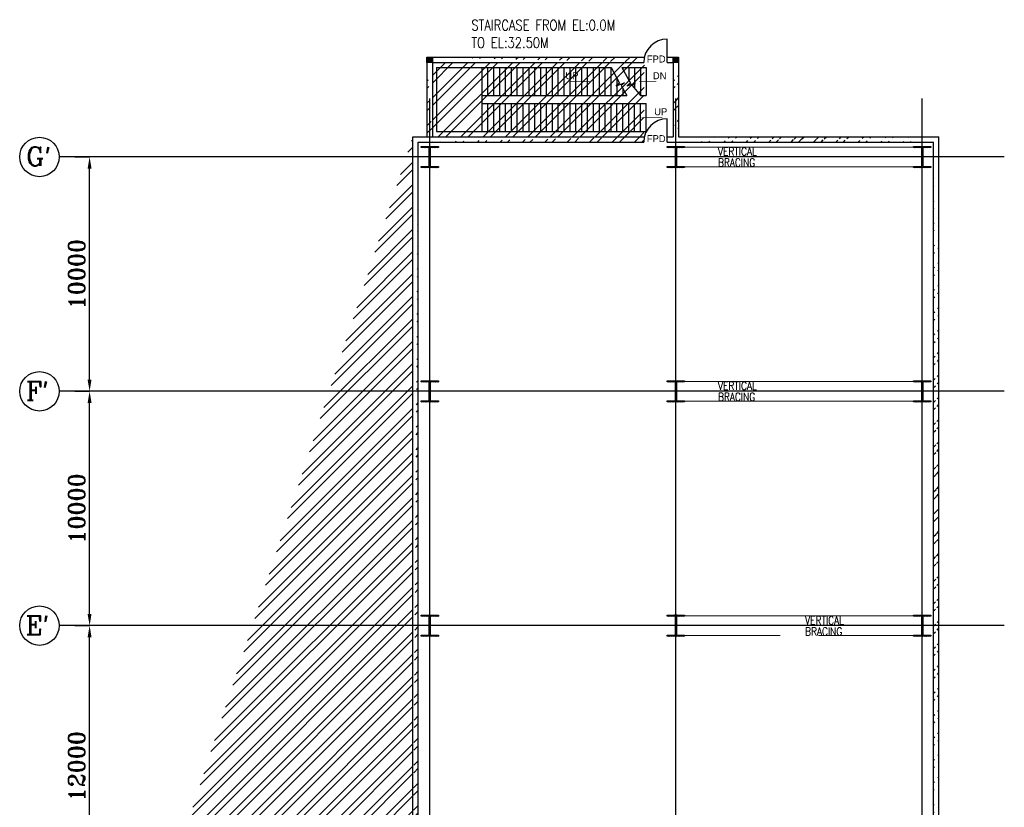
# Model space of a CAD drawing. Extents: x 361682 to 759535, y 756798 to 1113679.
# Tile 27 of 80: x 540509 to 582490, y 797953 to 831565. Entities that reach past the tile are written whole.
import ezdxf

# ---------------------------------------------------------------- set-up
doc = ezdxf.new("R2010")
doc.units = 0
doc.header["$LTSCALE"] = 700
doc.header["$MEASUREMENT"] = 0
doc.header["$PDMODE"] = 2
doc.header["$PDSIZE"] = -1
doc.linetypes.add('CENTER', pattern=[2, 1.25, -0.25, 0.25, -0.25])
doc.layers.get('0').update_dxf_attribs({"linetype": 'CONTINUOUS'})
doc.layers.get('DEFPOINTS').update_dxf_attribs({"linetype": 'CONTINUOUS'})
for name, color, linetype in [('BRACING', 7, 'CONTINUOUS'), ('CEN', 2, 'CENTER'), ('COL', 1, 'CONTINUOUS'), ('DIM', 4, 'CONTINUOUS'), ('GRID', 9, 'CONTINUOUS'), ('ROOM', 7, 'CONTINUOUS'), ('STAIR', 2, 'CONTINUOUS'), ('TEXT', 4, 'CONTINUOUS'), ('WALL', 7, 'CONTINUOUS')]:
    doc.layers.add(name, color=color, linetype=linetype)
doc.styles.add('HTX11', font='O8111901')
doc.styles.add('ROMANC', font='romanc')
doc.styles.add('ROMANS', font='romans.shx')
doc.styles.add('ROMANT', font='ROMANT')
doc.dimstyles.new('K2', dxfattribs={"dimtxt": 700, "dimasz": 500, "dimexe": 500, "dimexo": 200, "dimgap": 200, "dimtad": 1, "dimdec": 0, "dimzin": 0, "dimdsep": 46, "dimtxsty": 'ROMANT', "dimcen": 0.09, "dimclrd": 256, "dimclre": 9, "dimclrt": 256, "dimadec": 0, "dimazin": 0, "dimtfac": 1, "dimtdec": 0, "dimtofl": 0, "dimtmove": 1, "dimatfit": 3, "dimfxl": 0.18, "dimtolj": 1, "dimtzin": 0, "dimarcsym": 0})
pattern_1 = [(45, (397813.8, 645979.6), (-477.297, 477.297), []), (45, (398132, 645979.6), (-477.297, 477.297), [])]

# ---------------------------------------------------------------- blocks, each defined once
blk = doc.blocks.new('*D316')
at = {"layer": 'DEFPOINTS', "color": 0, "transparency": 16777216}
for p in [(542859, 805705), (543489, 805705), (542859, 793705)]:
    blk.add_point(p, dxfattribs=at)
at = {"layer": 'DIM', "color": 9, "lineweight": -2, "transparency": 16777216}
for p, q in [((542859, 805705), (543489, 805705)), ((542859, 793705), (543489, 793705))]:
    blk.add_line(p, q, dxfattribs=at)
at = {"layer": 'DIM', "lineweight": -2, "transparency": 16777216}
blk.add_line((543489, 794205), (543489, 805205), dxfattribs=at)
at = {"layer": 'DIM', "transparency": 16777216}
for points in [[(543405, 805205), (543572, 805205), (543489, 805705)], [(543405, 794205), (543572, 794205), (543489, 793705)]]:
    blk.add_solid(points, dxfattribs=at)
at = {"layer": 'DIM', "transparency": 16777216, "insert": (542939, 799705), "char_height": 700, "attachment_point": 5, "rotation": 90, "style": 'ROMANT'}
blk.add_mtext('\\A1;12000', dxfattribs=at)
blk = doc.blocks.new('*D317')
at = {"layer": 'DEFPOINTS', "color": 0, "transparency": 16777216}
for p in [(542859, 815705), (543489, 815705), (542859, 805705)]:
    blk.add_point(p, dxfattribs=at)
at = {"layer": 'DIM', "color": 9, "lineweight": -2, "transparency": 16777216}
for p, q in [((542859, 815705), (543489, 815705)), ((542859, 805705), (543489, 805705))]:
    blk.add_line(p, q, dxfattribs=at)
at = {"layer": 'DIM', "lineweight": -2, "transparency": 16777216}
blk.add_line((543489, 806205), (543489, 815205), dxfattribs=at)
at = {"layer": 'DIM', "transparency": 16777216}
for points in [[(543405, 815205), (543572, 815205), (543489, 815705)], [(543405, 806205), (543572, 806205), (543489, 805705)]]:
    blk.add_solid(points, dxfattribs=at)
at = {"layer": 'DIM', "transparency": 16777216, "insert": (542939, 810705), "char_height": 700, "attachment_point": 5, "rotation": 90, "style": 'ROMANT'}
blk.add_mtext('\\A1;10000', dxfattribs=at)
blk = doc.blocks.new('F-ROW COLUMN')
at = {"layer": 'COL'}
h = blk.add_hatch(dxfattribs=at)
h.set_pattern_fill('ANSI31', color=256, scale=200, angle=180, style=0)
h.set_pattern_definition([(225, (-557328.912, -127499.994), (17.6776695, -17.6776695), [])])
h.paths.add_polyline_path([(370, 450), (0, 450), (0, 400), (22.5, 400), (370, 400)])
h.paths.add_polyline_path([(0, 450), (-370, 450), (-370, 400), (0, 400)])
h.paths.add_polyline_path([(0, 400), (-22.5, 400), (-22.5, 0), (0, 0)])
h.paths.add_polyline_path([(22.5, 400), (0, 400), (0, 0), (22.5, 0)])
h.paths.add_polyline_path([(0, 0), (-22.5, 0), (-22.5, -400), (0, -400)])
h.paths.add_polyline_path([(22.5, 0), (0, 0), (0, -400), (22.5, -400)])
h.paths.add_polyline_path([(0, -400), (-22.5, -400), (-370, -400), (-370, -450), (0, -450)])
h.paths.add_polyline_path([(370, -400), (0, -400), (0, -450), (370, -450)])
at = {"layer": 'CEN'}
for p, q in [((0, -450), (0, 450)), ((191.6, 0), (-191.6, 0))]:
    blk.add_line(p, q, dxfattribs=at)
at = {"layer": 'COL'}
for points in [[(-370, 450), (370, 450), (370, 400), (-370, 400)], [(-22.5, 400), (22.5, 400), (22.5, -400), (-22.5, -400)], [(-370, -400), (370, -400), (370, -450), (-370, -450)]]:
    blk.add_lwpolyline(points, close=True, dxfattribs=at)
blk = doc.blocks.new('*D318')
at = {"layer": 'DEFPOINTS', "color": 0, "transparency": 16777216}
for p in [(542859, 825705), (543489, 825705), (542859, 815705)]:
    blk.add_point(p, dxfattribs=at)
at = {"layer": 'DIM', "color": 9, "lineweight": -2, "transparency": 16777216}
for p, q in [((542859, 825705), (543489, 825705)), ((542859, 815705), (543489, 815705))]:
    blk.add_line(p, q, dxfattribs=at)
at = {"layer": 'DIM', "lineweight": -2, "transparency": 16777216}
blk.add_line((543489, 816205), (543489, 825205), dxfattribs=at)
at = {"layer": 'DIM', "transparency": 16777216}
for points in [[(543405, 825205), (543572, 825205), (543489, 825705)], [(543405, 816205), (543572, 816205), (543489, 815705)]]:
    blk.add_solid(points, dxfattribs=at)
at = {"layer": 'DIM', "transparency": 16777216, "insert": (542939, 820705), "char_height": 700, "attachment_point": 5, "rotation": 90, "style": 'ROMANT'}
blk.add_mtext('\\A1;10000', dxfattribs=at)

msp = doc.modelspace()

# ---------------------------------------------------------------- hatches: boundary and pattern name
h = msp.add_hatch()
h.set_pattern_fill('ANSI32', color=256, scale=1800, style=0)
h.set_pattern_definition(pattern_1)
edge = h.paths.add_edge_path()
edge.add_line((558104.5, 829739.9), (567119.5, 829739.9))
edge.add_line((558104.5, 829969.9), (567146.3, 829969.9))
edge.add_line((558104.5, 829739.9), (558104.5, 826569.9))
edge.add_line((557874.5, 829739.9), (557874.5, 826569.9))
edge.add_line((557735.9, 826569.9), (567146.3, 826569.9))
edge.add_line((557504.5, 826339.9), (567119.5, 826339.9))
h = msp.add_hatch()
h.set_pattern_fill('ANSI32', color=256, scale=1800, style=0)
h.set_pattern_definition(pattern_1)
edge = h.paths.add_edge_path()
edge.add_line((568374.5, 829739.9), (568374.5, 826569.9))
edge.add_line((568604.5, 829739.9), (568604.5, 826569.9))
h = msp.add_hatch()
h.set_pattern_fill('ANSI32', color=256, scale=1800, style=0)
h.set_pattern_definition(pattern_1)
edge = h.paths.add_edge_path()
edge.add_line((546774.5, 794569.9), (557274.5, 794569.9))
edge.add_line((547004.5, 794339.9), (557504.5, 794339.9))
edge.add_line((557504.5, 794339.9), (557504.5, 826339.9))
edge.add_line((557274.5, 794569.9), (557274.5, 826569.9))
h = msp.add_hatch()
h.set_pattern_fill('ANSI32', color=256, scale=1800, style=0)
h.set_pattern_definition(pattern_1)
edge = h.paths.add_edge_path()
edge.add_line((568604.5, 826569.9), (579704.5, 826569.9))
edge.add_line((568119.5, 826339.9), (579474.5, 826339.9))
h = msp.add_hatch()
h.set_pattern_fill('ANSI32', color=256, scale=1800, style=0)
h.set_pattern_definition(pattern_1)
edge = h.paths.add_edge_path()
edge.add_line((579474.5, 794339.9), (579474.5, 826339.9))
edge.add_line((579704.5, 794569.9), (579704.5, 826569.9))
at = {"layer": 'COL'}
h = msp.add_hatch(dxfattribs=at)
h.set_pattern_fill('ANSI31', color=1, scale=250, angle=180, style=0)
h.set_pattern_definition([(225, (554524.536, 824619.898), (22.09709, -22.09709), [])])
h.paths.add_polyline_path([(558104.5, 829739.9), (558104.5, 829969.9), (557874.5, 829969.9), (557874.5, 829739.9)])
h = msp.add_hatch(dxfattribs=at)
h.set_pattern_fill('ANSI31', color=1, scale=250, angle=180, style=0)
h.set_pattern_definition([(225, (565024.536, 824619.898), (22.09709, -22.09709), [])])
h.paths.add_polyline_path([(568604.5, 829739.9), (568604.5, 829969.9), (568374.5, 829969.9), (568374.5, 829739.9)])

# ---------------------------------------------------------------- linework, layer by layer
for centre in [(541349.2, 825704.9), (541349.2, 825704.9), (541349.2, 815704.9), (541349.2, 815704.9), (541349.2, 805704.9), (541349.2, 805704.9)]:
    msp.add_circle(centre, 840.3)
at = {"layer": 'BRACING', "const_width": 40}
for points in [[(568859.5, 826129.9), (578619.5, 826129.9)], [(568859.5, 825279.9), (578619.5, 825279.9)], [(568859.5, 816129.9), (578619.5, 816129.9)], [(568859.5, 815279.9), (578619.5, 815279.9)], [(568859.5, 806129.9), (578619.5, 806129.9)], [(568859.5, 805279.9), (572943.6, 805279.9)], [(574561.8, 805279.9), (578619.5, 805279.9)]]:
    msp.add_lwpolyline(points, dxfattribs=at)
at = {"layer": 'COL'}
for points in [[(557874.5, 829969.9), (558104.5, 829969.9), (558104.5, 829739.9), (557874.5, 829739.9)], [(568374.5, 829969.9), (568604.5, 829969.9), (568604.5, 829739.9), (568374.5, 829739.9)]]:
    msp.add_lwpolyline(points, close=True, dxfattribs=at)
at = {"layer": 'GRID'}
for p, q in [((557989.5, 781604.9), (557989.5, 828202.6)), ((568489.5, 764704.5), (568489.5, 828202.6)), ((578989.5, 764704.5), (578989.5, 828202.6)), ((582489.5, 825704.9), (542189.5, 825704.9)), ((582489.5, 815704.9), (542189.5, 815704.9)), ((582489.5, 805704.9), (542189.5, 805704.9))]:
    msp.add_line(p, q, dxfattribs=at)
at = {"layer": 'GRID', "color": 4}
msp.add_line((558339.5, 815254.9), (557639.5, 815254.9), dxfattribs=at)
at = {"layer": 'GRID', "color": 7}
for p, q in [((568432, 805254.9), (568432, 805254.9)), ((568547, 805254.9), (568547, 805254.9))]:
    msp.add_line(p, q, dxfattribs=at)
at = {"layer": 'ROOM', "color": 7}
msp.add_line((568547, 806154.9), (568432, 806154.9), dxfattribs=at)
at = {"layer": 'STAIR', "linetype": 'Continuous'}
for p, q in [((558274.5, 829522.4), (565724.5, 829522.4)), ((558274.5, 829522.4), (558274.5, 826787.4)), ((560224.5, 828322.4), (560224.5, 829522.4)), ((560224.5, 828322.4), (560224.5, 829522.4)), ((560474.5, 828322.4), (560474.5, 829522.4)), ((560724.5, 828322.4), (560724.5, 829522.4)), ((560974.5, 828322.4), (560974.5, 829522.4)), ((561224.5, 828322.4), (561224.5, 829522.4)), ((561474.5, 828322.4), (561474.5, 829522.4)), ((561724.5, 828322.4), (561724.5, 829522.4)), ((561974.5, 828322.4), (561974.5, 829522.4)), ((562224.5, 828322.4), (562224.5, 829522.4)), ((562474.5, 828322.4), (562474.5, 829522.4)), ((562724.5, 828322.4), (562724.5, 829522.4)), ((562974.5, 828322.4), (562974.5, 829522.4)), ((563224.5, 828322.4), (563224.5, 829522.4)), ((563474.5, 828322.4), (563474.5, 829522.4)), ((563724.5, 828322.4), (563724.5, 829522.4)), ((563974.5, 828322.4), (563974.5, 829522.4)), ((564224.5, 828322.4), (564224.5, 829522.4)), ((564474.5, 828322.4), (564474.5, 829522.4)), ((564724.5, 828322.4), (564724.5, 829522.4)), ((564974.5, 828322.4), (564974.5, 829522.4)), ((565224.5, 828322.4), (565224.5, 829522.4)), ((565474.5, 828322.4), (565474.5, 829522.4)), ((565724.5, 828322.4), (565724.5, 829522.4)), ((566176.6, 829522.4), (567224.5, 829522.4)), ((566224.5, 829522.4), (566224.5, 829435.7)), ((566474.5, 829522.4), (566474.5, 828983.5)), ((566724.5, 829522.4), (566724.5, 828631.3)), ((566974.5, 829522.4), (566974.5, 828322.4)), ((567224.5, 829522.4), (567224.5, 828322.4)), ((565974.5, 829054), (565974.5, 828322.4)), ((560224.5, 827987.4), (560224.5, 828322.4)), ((560224.5, 828322.4), (566398.7, 828322.4)), ((566224.5, 828636.2), (566224.5, 828322.4)), ((566974.5, 828322.4), (567224.5, 828322.4)), ((560224.5, 826787.4), (560224.5, 827987.4)), ((560224.5, 827987.4), (567224.5, 827987.4)), ((560224.5, 826787.4), (560224.5, 827987.4)), ((560474.5, 826787.4), (560474.5, 827987.4)), ((560724.5, 826787.4), (560724.5, 827987.4)), ((560974.5, 826787.4), (560974.5, 827987.4)), ((561224.5, 826787.4), (561224.5, 827987.4)), ((561474.5, 826787.4), (561474.5, 827987.4)), ((561724.5, 826787.4), (561724.5, 827987.4)), ((561974.5, 826787.4), (561974.5, 827987.4)), ((562224.5, 826787.4), (562224.5, 827987.4)), ((562474.5, 826787.4), (562474.5, 827987.4)), ((562724.5, 826787.4), (562724.5, 827987.4)), ((562974.5, 826787.4), (562974.5, 827987.4)), ((563224.5, 826787.4), (563224.5, 827987.4)), ((563474.5, 826787.4), (563474.5, 827987.4)), ((563724.5, 826787.4), (563724.5, 827987.4)), ((563974.5, 826787.4), (563974.5, 827987.4)), ((564224.5, 826787.4), (564224.5, 827987.4)), ((564474.5, 826787.4), (564474.5, 827987.4)), ((564724.5, 826787.4), (564724.5, 827987.4)), ((564974.5, 826787.4), (564974.5, 827987.4)), ((565224.5, 826787.4), (565224.5, 827987.4)), ((565474.5, 826787.4), (565474.5, 827987.4)), ((565724.5, 826787.4), (565724.5, 827987.4)), ((565974.5, 826787.4), (565974.5, 827987.4)), ((566224.5, 826787.4), (566224.5, 827987.4)), ((566474.5, 826787.4), (566474.5, 827987.4)), ((566724.5, 826787.4), (566724.5, 827987.4)), ((566974.5, 826787.4), (566974.5, 827987.4)), ((567224.5, 826787.4), (567224.5, 827987.4)), ((558274.5, 826787.4), (567224.5, 826787.4))]:
    msp.add_line(p, q, dxfattribs=at)
at = {"layer": 'STAIR', "linetype": 'Continuous', "flags": 128}
for points in [[(565724.5, 829522.4), (566080.9, 828854.6), (565940.7, 828743.9), (566296.7, 828869.6), (566156.4, 828759), (566398.7, 828322.4)], [(566176.6, 829522.4), (566545.8, 828854.6), (566405.5, 828743.9), (566761.5, 828869.6), (566621.3, 828759), (566974.5, 828322.4)]]:
    msp.add_lwpolyline(points, dxfattribs=at)
for points in [[(564872.6, 828922.4, 0, 150, 0), (564517.9, 828922.4, 25, 25, 0), (563959.2, 828922.4, 25, 25, 0)], [(566894.9, 828922.4, 0, 150, 0), (567249.6, 828922.4, 25, 25, 0), (567646.5, 828922.4, 25, 25, 0)], [(567000.9, 827387.4, 0, 150, 0), (567355.6, 827387.4, 25, 25, 0), (567914.3, 827387.4, 25, 25, 0)]]:
    msp.add_lwpolyline(points, format="xyseb", dxfattribs=at)
at = {"layer": 'WALL'}
for p, q in [((568119.5, 829739.9), (568119.5, 830739.9)), ((558104.5, 829969.9), (567146.3, 829969.9)), ((568119.5, 829969.9), (568374.5, 829969.9)), ((557874.5, 829739.9), (557874.5, 826569.9)), ((558104.5, 829739.9), (567119.5, 829739.9)), ((558104.5, 829739.9), (558104.5, 826569.9)), ((568119.5, 829739.9), (568374.5, 829739.9)), ((568374.5, 829739.9), (568374.5, 826569.9)), ((568604.5, 829739.9), (568604.5, 826569.9)), ((568119.5, 826339.9), (568119.5, 827339.9)), ((557274.5, 794569.9), (557274.5, 826569.9)), ((557274.5, 826569.9), (567146.3, 826569.9)), ((557504.5, 794339.9), (557504.5, 826339.9)), ((557504.5, 826339.9), (567119.5, 826339.9)), ((568119.5, 826569.9), (568374.5, 826569.9)), ((568119.5, 826339.9), (579474.5, 826339.9)), ((568604.5, 826569.9), (579704.5, 826569.9)), ((579474.5, 794339.9), (579474.5, 826339.9)), ((579704.5, 794569.9), (579704.5, 826569.9))]:
    msp.add_line(p, q, dxfattribs=at)
for centre in [(568119.5, 829739.9), (568119.5, 826339.9)]:
    msp.add_arc(centre, 1000, 90, 180, dxfattribs=at)

# ---------------------------------------------------------------- block references
for p in [(557989.5, 825704.9), (568489.5, 825704.9), (578989.5, 825704.9), (557989.5, 815704.9), (568489.5, 815704.9), (578989.5, 815704.9), (557989.5, 805704.9), (568489.5, 805704.9), (578989.5, 805704.9)]:
    msp.add_blockref('F-ROW COLUMN', p)

# ---------------------------------------------------------------- texts
at = {"layer": 'TEXT', "linetype": 'Continuous', "style": 'HTX11'}
for s, p in [('FPD', (567246.6, 829736.8)), ('UP', (563774.3, 829022.4)), ('DN', (567505.2, 829022.4)), ('UP', (567562.2, 827487.4)), ('FPD', (567246.6, 826338.2)), ('FPD', (567246.6, 826338.2))]:
    msp.add_text(s, height=300, dxfattribs=at).set_placement(p)
at = {"layer": 'TEXT', "style": 'ROMANC'}
for s, p in [("G'", (540779.6, 825328.8)), ("F'", (540779.6, 815328.8)), ("E'", (540765.8, 805328.8))]:
    msp.add_text(s, height=800, dxfattribs=at).set_placement(p)
at = {"layer": 'TEXT', "insert": (559765.3, 831556.7), "char_height": 450, "attachment_point": 1, "style": 'ROMANS'}
msp.add_mtext_dynamic_manual_height_columns('{\\W0.8;STAIRCASE FROM EL:0.0M TO EL:32.50M}', width=6932.314, gutter_width=1, heights=[0], dxfattribs=at)
at = {"layer": 'TEXT', "char_height": 350, "width": 1838.557, "attachment_point": 1, "line_spacing_factor": 0.805714, "style": 'ROMANS'}
for insert in [(570282.1, 826114.9), (570283.1, 816114.9), (573997.2, 806103.5)]:
    msp.add_mtext('{\\W0.8;VERTICAL BRACING}', dxfattribs=dict(at, insert=insert))

# ---------------------------------------------------------------- dimensions: what is measured, and where the dimension line sits
at = {"layer": 'DIM'}
for base, p1, p2, picture, middle in [((543488.7, 825704.9), (542859.1, 815704.9), (542859.1, 825704.9), '*D318', (542938.7, 820704.9)), ((543488.7, 815704.9), (542859.1, 805704.9), (542859.1, 815704.9), '*D317', (542938.7, 810704.9)), ((543488.7, 805704.9), (542859.1, 793704.9), (542859.1, 805704.9), '*D316', (542938.7, 799704.9))]:
    dim = msp.add_linear_dim(base=base, p1=p1, p2=p2, angle=90, dimstyle='K2', override={"dimexe": 0, "dimexo": 0}, dxfattribs=at)
    dim.commit()
    dim.dimension.update_dxf_attribs({"geometry": picture, "text_midpoint": middle})

doc.saveas('drawing.dxf')
